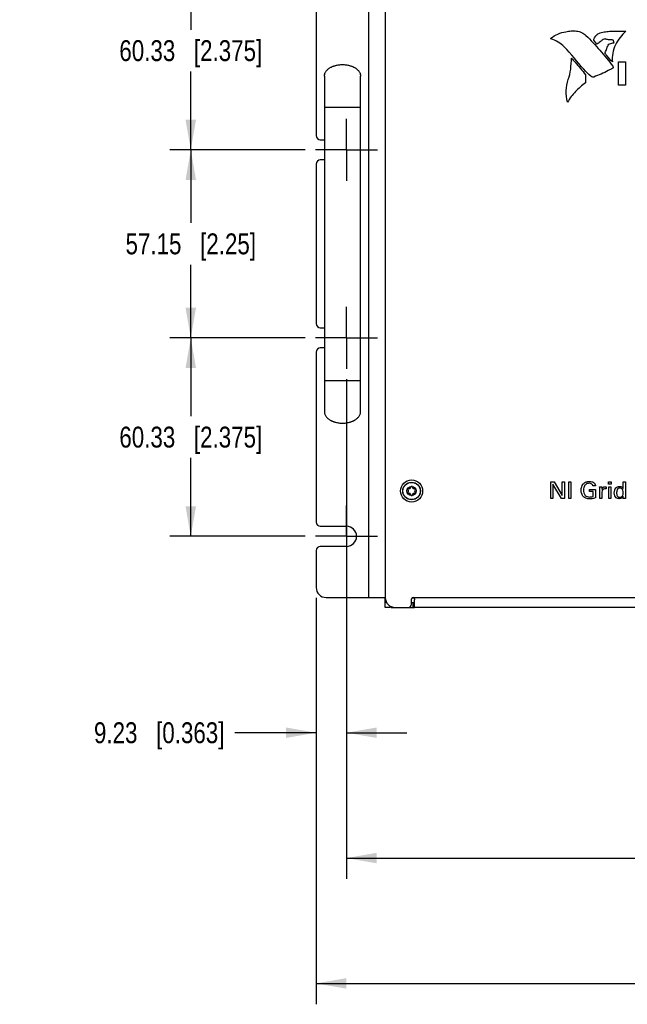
# Model space of a CAD drawing. Header units: inches. Extents: x 0 to 34, y 0 to 22.
# Tile 113 of 127: x 11.4 to 15.1, y 12.9 to 18.8. Entities that reach past the tile are written whole.
import ezdxf

# ---------------------------------------------------------------- set-up
doc = ezdxf.new("R2010")
doc.units = ezdxf.units.IN
doc.header["$LTSCALE"] = 1.87
doc.header["$MEASUREMENT"] = 0
doc.linetypes.add('CENTER', pattern=[0.6, 0.375, -0.075, 0.075, -0.075])
doc.layers.get('0').update_dxf_attribs({"linetype": 'CONTINUOUS'})
doc.layers.add('02___PRT_ALL_AXES', color=7, linetype='CONTINUOUS')
doc.layers.add('DIMENSIONS', color=7, linetype='CONTINUOUS')
doc.styles.get("Standard").update_dxf_attribs({"font": 'txt', "width": 0.8})
doc.dimstyles.new('DIMSTYLE_1', dxfattribs={"dimtxt": 0.125, "dimasz": 0.18, "dimexe": 0.125, "dimexo": 0.0625, "dimgap": 0.0625, "dimtad": 0, "dimtih": 1, "dimtoh": 1, "dimlfac": 2, "dimzin": 4, "dimdsep": 46, "dimtxsty": 'STANDARD', "dimblk": '_FILLED', "dimblk1": '_FILLED', "dimblk2": '_FILLED', "dimcen": 0.09, "dimadec": 0, "dimazin": 0, "dimtfac": 1, "dimtofl": 0, "dimtmove": 0, "dimatfit": 3, "dimldrblk": '_FILLED', "dimfxl": 1, "dimtolj": 1, "dimtzin": 4, "dimarcsym": 0})
doc.dimstyles.new('DIMSTYLE_2', dxfattribs={"dimtxt": 0.125, "dimasz": 0.18, "dimexe": 0.125, "dimexo": 0.0625, "dimgap": 0.0625, "dimtad": 0, "dimtih": 1, "dimtoh": 1, "dimlfac": 2, "dimzin": 4, "dimdsep": 46, "dimtxsty": 'STANDARD', "dimblk": '_FILLED', "dimblk1": '_FILLED', "dimblk2": '_FILLED', "dimcen": 0.09, "dimadec": 0, "dimazin": 0, "dimtp": 0.001, "dimtm": 0.001, "dimtfac": 1, "dimtofl": 0, "dimtmove": 0, "dimatfit": 3, "dimldrblk": '_FILLED', "dimfxl": 1, "dimtolj": 1, "dimtzin": 4, "dimarcsym": 0})

# ---------------------------------------------------------------- blocks, each defined once
blk = doc.blocks.new('_FILLED')
at = {"color": 0, "linetype": 'BYBLOCK'}
blk.add_solid([(0, 0), (-1, 0.174), (-1, -0.174)], dxfattribs=at)
blk = doc.blocks.new('*D0')
at = {"layer": 'DIMENSIONS', "color": 2, "linetype": 'CONTINUOUS'}
for p, q in [((13.1432, 18.0398), (12.3339, 18.0398)), ((12.4589, 18.0398), (12.4589, 17.6023)), ((12.4589, 16.9148), (12.4589, 17.3523)), ((13.1432, 16.9148), (12.3339, 16.9148))]:
    blk.add_line(p, q, dxfattribs=at)
at = {"layer": 'DIMENSIONS', "color": 2, "linetype": 'CONTINUOUS', "xscale": 0.18, "yscale": 0.18, "zscale": 0.18}
for p, rotation in [((12.4589, 18.0398), 90), ((12.4589, 16.9148), 270)]:
    blk.add_blockref('_FILLED', p, dxfattribs=dict(at, rotation=rotation))
at = {"layer": 'DIMENSIONS', "color": 2, "linetype": 'CONTINUOUS', "insert": (12.4589, 17.5398), "char_height": 0.125, "width": 1.225, "attachment_point": 2, "line_spacing_factor": 0.9}
blk.add_mtext('57.15{\\Ftxt.shx;\\W1.000000;\\H0.125000; }[2.25]', dxfattribs=at)
blk = doc.blocks.new('*D1')
at = {"layer": 'DIMENSIONS', "color": 2, "linetype": 'CONTINUOUS'}
for p, q in [((13.3907, 16.6673), (13.3907, 13.6771)), ((22.5157, 16.6673), (22.5157, 13.6771)), ((13.3907, 13.8021), (17.1782, 13.8021)), ((22.5157, 13.8021), (18.7282, 13.8021))]:
    blk.add_line(p, q, dxfattribs=at)
at = {"layer": 'DIMENSIONS', "color": 2, "linetype": 'CONTINUOUS', "xscale": 0.18, "yscale": 0.18, "zscale": 0.18, "rotation": 180}
blk.add_blockref('_FILLED', (13.3907, 13.8021), dxfattribs=at)
at = {"layer": 'DIMENSIONS', "color": 2, "linetype": 'CONTINUOUS', "xscale": 0.18, "yscale": 0.18, "zscale": 0.18}
blk.add_blockref('_FILLED', (22.5157, 13.8021), dxfattribs=at)
at = {"layer": 'DIMENSIONS', "color": 2, "linetype": 'CONTINUOUS', "insert": (17.9532, 13.8646), "char_height": 0.125, "width": 1.425, "attachment_point": 2, "line_spacing_factor": 0.9}
blk.add_mtext('463.55{\\Ftxt.shx;\\W1.000000;\\H0.125000; }[18.25]', dxfattribs=at)
blk = doc.blocks.new('*D2')
at = {"layer": 'DIMENSIONS', "color": 2, "linetype": 'CONTINUOUS'}
for p, q in [((13.2089, 15.3587), (13.2089, 12.9271)), ((22.6974, 15.3587), (22.6974, 12.9271)), ((13.2089, 13.0521), (17.0282, 13.0521)), ((22.6974, 13.0521), (18.8782, 13.0521))]:
    blk.add_line(p, q, dxfattribs=at)
at = {"layer": 'DIMENSIONS', "color": 2, "linetype": 'CONTINUOUS', "xscale": 0.18, "yscale": 0.18, "zscale": 0.18, "rotation": 180}
blk.add_blockref('_FILLED', (13.2089, 13.0521), dxfattribs=at)
at = {"layer": 'DIMENSIONS', "color": 2, "linetype": 'CONTINUOUS', "xscale": 0.18, "yscale": 0.18, "zscale": 0.18}
blk.add_blockref('_FILLED', (22.6974, 13.0521), dxfattribs=at)
at = {"layer": 'DIMENSIONS', "color": 2, "linetype": 'CONTINUOUS', "insert": (17.9532, 13.1146), "char_height": 0.125, "width": 1.725, "attachment_point": 2, "line_spacing_factor": 0.9}
blk.add_mtext('(482.01{\\Ftxt.shx;\\W1.000000;\\H0.125000; }[18.977])', dxfattribs=at)
blk = doc.blocks.new('*D3')
at = {"layer": 'DIMENSIONS', "color": 2, "linetype": 'CONTINUOUS'}
for p, q in [((13.3907, 15.4798), (13.3907, 14.4271)), ((13.2089, 15.3587), (13.2089, 14.4271)), ((13.2089, 14.5521), (12.7227, 14.5521)), ((13.3907, 14.5521), (13.7507, 14.5521))]:
    blk.add_line(p, q, dxfattribs=at)
at = {"layer": 'DIMENSIONS', "color": 2, "linetype": 'CONTINUOUS', "xscale": 0.18, "yscale": 0.18, "zscale": 0.18}
blk.add_blockref('_FILLED', (13.2089, 14.5521), dxfattribs=at)
at = {"layer": 'DIMENSIONS', "color": 2, "linetype": 'CONTINUOUS', "xscale": 0.18, "yscale": 0.18, "zscale": 0.18, "rotation": 180}
blk.add_blockref('_FILLED', (13.3907, 14.5521), dxfattribs=at)
at = {"layer": 'DIMENSIONS', "color": 2, "linetype": 'CONTINUOUS', "insert": (12.6602, 14.6146), "char_height": 0.125, "width": 1.225, "attachment_point": 3, "line_spacing_factor": 0.9}
blk.add_mtext('9.23{\\Ftxt.shx;\\W1.000000;\\H0.125000; }[0.363]', dxfattribs=at)
blk = doc.blocks.new('*D13')
at = {"layer": 'DIMENSIONS', "color": 2, "linetype": 'CONTINUOUS'}
for p, q in [((13.1432, 19.2273), (12.3339, 19.2273)), ((12.4589, 19.2273), (12.4589, 18.7585)), ((12.4589, 18.0398), (12.4589, 18.5085)), ((13.1432, 18.0398), (12.3339, 18.0398))]:
    blk.add_line(p, q, dxfattribs=at)
at = {"layer": 'DIMENSIONS', "color": 2, "linetype": 'CONTINUOUS', "xscale": 0.18, "yscale": 0.18, "zscale": 0.18}
for p, rotation in [((12.4589, 19.2273), 90), ((12.4589, 18.0398), 270)]:
    blk.add_blockref('_FILLED', p, dxfattribs=dict(at, rotation=rotation))
at = {"layer": 'DIMENSIONS', "color": 2, "linetype": 'CONTINUOUS', "insert": (12.4589, 18.696), "char_height": 0.125, "width": 1.325, "attachment_point": 2, "line_spacing_factor": 0.9}
blk.add_mtext('60.33{\\Ftxt.shx;\\W1.000000;\\H0.125000; }[2.375]', dxfattribs=at)
blk = doc.blocks.new('*D14')
at = {"layer": 'DIMENSIONS', "color": 2, "linetype": 'CONTINUOUS'}
for p, q in [((13.1432, 16.9148), (12.3339, 16.9148)), ((12.4589, 16.9148), (12.4589, 16.446)), ((12.4589, 15.7273), (12.4589, 16.196)), ((13.1432, 15.7273), (12.3339, 15.7273))]:
    blk.add_line(p, q, dxfattribs=at)
at = {"layer": 'DIMENSIONS', "color": 2, "linetype": 'CONTINUOUS', "xscale": 0.18, "yscale": 0.18, "zscale": 0.18}
for p, rotation in [((12.4589, 16.9148), 90), ((12.4589, 15.7273), 270)]:
    blk.add_blockref('_FILLED', p, dxfattribs=dict(at, rotation=rotation))
at = {"layer": 'DIMENSIONS', "color": 2, "linetype": 'CONTINUOUS', "insert": (12.4589, 16.3835), "char_height": 0.125, "width": 1.325, "attachment_point": 2, "line_spacing_factor": 0.9}
blk.add_mtext('60.33{\\Ftxt.shx;\\W1.000000;\\H0.125000; }[2.375]', dxfattribs=at)

msp = doc.modelspace()

# ---------------------------------------------------------------- linework, layer by layer
at = {"color": 7, "linetype": 'CONTINUOUS'}
for p, q in [((13.52402, 15.36115), (13.52402, 19.59344)), ((13.20895, 19.1423), (13.20895, 18.1248)), ((13.25822, 18.48123), (13.25822, 16.47336)), ((13.47475, 16.47336), (13.47475, 18.48123)), ((13.25822, 18.29422), (13.47475, 18.29422)), ((13.23395, 18.0998), (13.25822, 18.0998)), ((13.25822, 17.9798), (13.23395, 17.9798)), ((13.20895, 17.9548), (13.20895, 16.9998)), ((13.23395, 16.9748), (13.25822, 16.9748)), ((13.25822, 16.8548), (13.23395, 16.8548)), ((13.20895, 16.8298), (13.20895, 15.8123)), ((13.25822, 16.66037), (13.47475, 16.66037)), ((13.23395, 15.7873), (13.39065, 15.7873)), ((13.20895, 15.6423), (13.20895, 15.42115)), ((13.39065, 15.6673), (13.23395, 15.6673)), ((13.26895, 15.36115), (13.62245, 15.36115)), ((13.62245, 15.3021), (13.62245, 15.36115)), ((13.62245, 15.34147), (13.62583, 15.34147)), ((13.63036, 15.33163), (13.62245, 15.33163)), ((13.78977, 15.3021), (13.78977, 15.33163)), ((13.65197, 15.3021), (13.62245, 15.3021)), ((13.65689, 15.3021), (13.65689, 15.30748)), ((13.65689, 15.3021), (13.6815, 15.3021)), ((13.76029, 15.3021), (13.79769, 15.3021)), ((13.77008, 15.3021), (13.77008, 15.30471))]:
    msp.add_line(p, q, dxfattribs=at)
at = {"color": 3, "linetype": 'CONTINUOUS'}
for p, q in [((13.62245, 19.59344), (13.62245, 15.36115)), ((13.77998, 15.32178), (13.77998, 15.3523)), ((13.77998, 15.33163), (13.79769, 15.33163)), ((13.78884, 15.36115), (22.11747, 15.36115)), ((13.79769, 15.3021), (13.79769, 15.34783)), ((13.65197, 15.31001), (13.65197, 15.3021)), ((13.6815, 15.3021), (13.76029, 15.3021)), ((22.10862, 15.3021), (13.79769, 15.3021))]:
    msp.add_line(p, q, dxfattribs=at)
at = {"color": 40, "linetype": 'CONTINUOUS'}
for p, q in [((14.8884, 18.67306), (14.8698, 18.69514)), ((15.01841, 18.42616), (15.01841, 18.56625)), ((15.01841, 18.56625), (15.06064, 18.56625)), ((15.06064, 18.56625), (15.06064, 18.42616)), ((14.82102, 18.48958), (14.82035, 18.44017)), ((15.06064, 18.42616), (15.01841, 18.42616)), ((14.61278, 15.95368), (14.61278, 16.05398)), ((14.61278, 16.05398), (14.63209, 16.05398)), ((14.6764, 15.95368), (14.62542, 16.03883)), ((14.62542, 16.03883), (14.62542, 15.95368)), ((14.63209, 16.05398), (14.6814, 15.97105)), ((14.6814, 15.97105), (14.6814, 16.05398)), ((14.6814, 16.05398), (14.69419, 16.05398)), ((14.69419, 16.05398), (14.69419, 15.95368)), ((14.71986, 15.95368), (14.71986, 16.05398)), ((14.71986, 16.05398), (14.73375, 16.05398)), ((14.73375, 16.05398), (14.73375, 15.95368)), ((14.88016, 16.02898), (14.86502, 16.02898)), ((14.95792, 16.03939), (14.95792, 16.0537)), ((14.95792, 16.0537), (14.97361, 16.0537)), ((14.97361, 16.03939), (14.95792, 16.03939)), ((14.97361, 16.0537), (14.97361, 16.03939)), ((15.04612, 16.01397), (15.04612, 16.05384)), ((15.04612, 16.05384), (15.05918, 16.05384)), ((15.05918, 16.05384), (15.05918, 15.96479)), ((14.84376, 15.99549), (14.84376, 16.00702)), ((14.84376, 16.00702), (14.88057, 16.00702)), ((14.86668, 15.99549), (14.84376, 15.99549)), ((14.86668, 15.96576), (14.86668, 15.99549)), ((14.88057, 16.00702), (14.88057, 15.95757)), ((14.90514, 16.02341), (14.91833, 16.02341)), ((14.90584, 15.95368), (14.90584, 16.00925)), ((14.91833, 16.02341), (14.91861, 16.00994)), ((14.91903, 15.99077), (14.91903, 15.95368)), ((14.94182, 16.01174), (14.93807, 16.01189)), ((14.94431, 16.01119), (14.94182, 16.01174)), ((14.94431, 16.02397), (14.94431, 16.01119)), ((14.95931, 15.95368), (14.95931, 16.02341)), ((14.95931, 16.02341), (14.97236, 16.02341)), ((14.97236, 16.02341), (14.97236, 15.95368)), ((14.62542, 15.95368), (14.61278, 15.95368)), ((14.69419, 15.95368), (14.6764, 15.95368)), ((14.73375, 15.95368), (14.71986, 15.95368)), ((14.91903, 15.95368), (14.90584, 15.95368)), ((14.97236, 15.95368), (14.95931, 15.95368)), ((15.04667, 15.95368), (15.0464, 15.96479)), ((15.05974, 15.95368), (15.04667, 15.95368)), ((15.05918, 15.96479), (15.05974, 15.95368))]:
    msp.add_line(p, q, dxfattribs=at)
at = {"color": 7, "linetype": 'CONTINUOUS'}
for radius in [0.05266, 0.05167, 0.02776]:
    msp.add_circle((13.77993, 15.99861), radius, dxfattribs=at)
for centre, radius, start, end in [((13.30341, 18.48077), 0.04523, 165.316901, 169.374841), ((13.42926, 18.4807), 0.04554, 10.638961, 14.669297), ((13.23395, 18.1248), 0.025, 180, 270), ((13.23395, 17.9548), 0.025, 90, 180), ((13.23395, 16.9998), 0.025, 180, 270), ((13.23395, 16.8298), 0.025, 90, 180), ((13.30341, 16.47382), 0.04523, 190.625159, 194.683099), ((13.42926, 16.47389), 0.04554, 345.330703, 349.361039), ((13.77993, 16.02174), 0.00453, 1.630348, 178.369652), ((13.7599, 16.01018), 0.00453, 61.630348, 238.369652), ((13.7599, 15.98705), 0.00453, 121.630348, 298.369652), ((13.75277, 15.99861), 0.00906, 301.630348, 58.369652), ((13.76635, 16.02213), 0.00906, 241.630348, 358.369652), ((13.76635, 15.9751), 0.00906, 1.630348, 118.369652), ((13.77993, 15.97548), 0.00453, 181.630348, 358.369652), ((13.7935, 16.02213), 0.00906, 181.630348, 298.369652), ((13.7935, 15.9751), 0.00906, 61.630348, 178.369652), ((13.79996, 16.01018), 0.00453, 301.630348, 118.369652), ((13.79996, 15.98705), 0.00453, 241.630348, 58.369652), ((13.80708, 15.99861), 0.00906, 121.630348, 238.369652), ((13.23395, 15.8123), 0.025, 180, 270), ((13.23395, 15.6423), 0.025, 90, 180), ((13.26895, 15.42115), 0.06, 180, 270)]:
    msp.add_arc(centre, radius, start, end, dxfattribs=at)
at = {"color": 3, "linetype": 'CONTINUOUS'}
for centre, radius, start, end in [((13.6815, 15.36115), 0.05906, 180, 270), ((13.76029, 15.32178), 0.01969, 270, 360), ((13.78884, 15.3523), 0.00886, 90, 180)]:
    msp.add_arc(centre, radius, start, end, dxfattribs=at)
at = {"color": 40, "linetype": 'CONTINUOUS'}
for points, knots in [([(14.61256, 18.70793), (14.62617, 18.71721), (14.65456, 18.73413), (14.6863, 18.74402), (14.70241, 18.74696)], [0, 0, 0, 0, 0.5016434, 1, 1, 1, 1]), ([(14.70241, 18.74696), (14.71309, 18.74891), (14.73447, 18.75186), (14.76651, 18.75149), (14.7975, 18.74378), (14.81536, 18.73197), (14.82294, 18.72466)], [0, 0, 0, 0, 0.2562551, 0.5078218, 0.7517696, 1, 1, 1, 1]), ([(14.8698, 18.69514), (14.87039, 18.70532), (14.88009, 18.72507), (14.89809, 18.7365), (14.90778, 18.73925)], [0, 0, 0, 0, 0.5030791, 1, 1, 1, 1]), ([(14.90778, 18.73925), (14.91833, 18.74224), (14.93934, 18.74721), (14.97361, 18.75027), (15.01459, 18.75056), (15.04502, 18.75057), (15.06263, 18.75072)], [0, 0, 0, 0, 0.2111462, 0.4142615, 0.66083, 1, 1, 1, 1]), ([(15.06263, 18.75072), (15.04981, 18.73924), (15.02606, 18.71342), (14.99836, 18.66869), (14.98108, 18.61882), (14.97943, 18.5835), (14.98164, 18.56644)], [0, 0, 0, 0, 0.247813, 0.5013674, 0.7522849, 1, 1, 1, 1]), ([(14.61407, 18.70324), (14.61308, 18.70355), (14.61152, 18.70509), (14.61187, 18.70746), (14.61256, 18.70793)], [0, 0, 0, 0, 0.5584803, 1, 1, 1, 1]), ([(14.69283, 18.65642), (14.68188, 18.66721), (14.65725, 18.68622), (14.62877, 18.69867), (14.61407, 18.70324)], [0, 0, 0, 0, 0.4997032, 1, 1, 1, 1]), ([(14.82294, 18.72466), (14.85227, 18.69641), (14.90773, 18.63606), (14.95873, 18.5721), (14.98433, 18.53999)], [0, 0, 0, 0, 0.4978836, 1, 1, 1, 1]), ([(14.92574, 18.69945), (14.91896, 18.69599), (14.90804, 18.68517), (14.8957, 18.67532), (14.8884, 18.67306)], [0, 0, 0, 0, 0.4991838, 1, 1, 1, 1]), ([(14.94149, 18.70246), (14.9402, 18.70296), (14.93464, 18.70382), (14.92938, 18.70131), (14.92574, 18.69945)], [0, 0, 0, 0, 0.2525107, 1, 1, 1, 1]), ([(14.98423, 18.69679), (14.9776, 18.69859), (14.96701, 18.69846), (14.95263, 18.69908), (14.94523, 18.70101), (14.94149, 18.70246)], [0, 0, 0, 0, 0.4763783, 0.7218886, 1, 1, 1, 1]), ([(14.95099, 18.65407), (14.95219, 18.65861), (14.95554, 18.66688), (14.96538, 18.67555), (14.97758, 18.67916), (14.98613, 18.67943), (14.99063, 18.6793)], [0, 0, 0, 0, 0.2737102, 0.5039244, 0.7381316, 1, 1, 1, 1]), ([(14.99063, 18.6793), (14.99088, 18.67929), (14.99108, 18.68054), (14.99097, 18.68198), (14.99064, 18.68464), (14.98973, 18.68856), (14.98826, 18.69298), (14.98577, 18.69638), (14.98423, 18.69679)], [0, 0, 0, 0, 0.0392521, 0.133126, 0.2686883, 0.4288765, 0.7553073, 1, 1, 1, 1]), ([(14.85169, 18.47973), (14.83691, 18.49316), (14.7817, 18.55017), (14.73505, 18.61482), (14.69283, 18.65642)], [0, 0, 0, 0, 0.2519751, 1, 1, 1, 1]), ([(14.93593, 18.61897), (14.93738, 18.62179), (14.94324, 18.63308), (14.94855, 18.64481), (14.95099, 18.65407)], [0, 0, 0, 0, 0.2481754, 1, 1, 1, 1]), ([(14.98164, 18.56644), (14.96814, 18.57747), (14.95461, 18.59685), (14.93987, 18.61474), (14.93593, 18.61897)], [0, 0, 0, 0, 0.7510279, 1, 1, 1, 1]), ([(14.71691, 18.4605), (14.72416, 18.48079), (14.73354, 18.52321), (14.73589, 18.56622), (14.73687, 18.58769)], [0, 0, 0, 0, 0.5007281, 1, 1, 1, 1]), ([(14.73687, 18.58769), (14.74388, 18.57961), (14.77223, 18.54717), (14.80064, 18.51475), (14.82102, 18.48958)], [0, 0, 0, 0, 0.2483663, 1, 1, 1, 1]), ([(14.98442, 18.52924), (14.97517, 18.52396), (14.93819, 18.50375), (14.89955, 18.48656), (14.87, 18.47568)], [0, 0, 0, 0, 0.2527952, 1, 1, 1, 1]), ([(14.98433, 18.53999), (14.98562, 18.53838), (14.98599, 18.53494), (14.98569, 18.53138), (14.98501, 18.52957), (14.98442, 18.52924)], [0, 0, 0, 0, 0.5473517, 0.8193877, 1, 1, 1, 1]), ([(14.71258, 18.32535), (14.70737, 18.34757), (14.70169, 18.39324), (14.70927, 18.43911), (14.71691, 18.4605)], [0, 0, 0, 0, 0.5012581, 1, 1, 1, 1]), ([(14.87, 18.47568), (14.86842, 18.47509), (14.86199, 18.47411), (14.85519, 18.47654), (14.85169, 18.47973)], [0, 0, 0, 0, 0.2623824, 1, 1, 1, 1]), ([(14.82035, 18.44017), (14.79883, 18.42486), (14.75855, 18.3902), (14.72619, 18.34793), (14.71258, 18.32535)], [0, 0, 0, 0, 0.5004294, 1, 1, 1, 1]), ([(14.79445, 16.00216), (14.79445, 16.00965), (14.79639, 16.02211), (14.80413, 16.03819), (14.81155, 16.04558), (14.81598, 16.04856)], [0, 0, 0, 0, 0.4236538, 0.6980825, 1, 1, 1, 1]), ([(14.81973, 16.0362), (14.81563, 16.03165), (14.81028, 16.0209), (14.80903, 16.00934), (14.80903, 16.00396)], [0, 0, 0, 0, 0.5322616, 1, 1, 1, 1]), ([(14.81598, 16.04856), (14.81839, 16.05019), (14.82722, 16.05446), (14.83712, 16.05565), (14.8439, 16.05565)], [0, 0, 0, 0, 0.3006878, 1, 1, 1, 1]), ([(14.84237, 16.04467), (14.83802, 16.04467), (14.82965, 16.04375), (14.82232, 16.03912), (14.81973, 16.0362)], [0, 0, 0, 0, 0.5267979, 1, 1, 1, 1]), ([(14.86502, 16.02898), (14.86465, 16.0312), (14.86317, 16.03558), (14.85621, 16.04313), (14.84785, 16.04467), (14.84237, 16.04467)], [0, 0, 0, 0, 0.2261943, 0.4504206, 1, 1, 1, 1]), ([(14.8439, 16.05565), (14.84866, 16.05565), (14.85946, 16.05478), (14.86931, 16.04918), (14.87349, 16.04495)], [0, 0, 0, 0, 0.444322, 1, 1, 1, 1]), ([(14.87349, 16.04495), (14.87589, 16.04243), (14.87928, 16.03728), (14.87999, 16.03137), (14.88016, 16.02898)], [0, 0, 0, 0, 0.5915544, 1, 1, 1, 1]), ([(14.99292, 15.98771), (14.99292, 15.99349), (14.99416, 16.00401), (15.00142, 16.017), (15.01224, 16.02436), (15.02044, 16.02578), (15.02445, 16.02578)], [0, 0, 0, 0, 0.3134031, 0.5619662, 0.7822444, 1, 1, 1, 1]), ([(15.02445, 16.02578), (15.02997, 16.02578), (15.0392, 16.0236), (15.04461, 16.0166), (15.04612, 16.01397)], [0, 0, 0, 0, 0.6449357, 1, 1, 1, 1]), ([(14.80847, 15.96396), (14.80367, 15.96884), (14.79639, 15.98122), (14.79445, 15.99519), (14.79445, 16.00216)], [0, 0, 0, 0, 0.4954721, 1, 1, 1, 1]), ([(14.80903, 16.00396), (14.80903, 15.99871), (14.81025, 15.98767), (14.81445, 15.97689), (14.8182, 15.97242)], [0, 0, 0, 0, 0.4739541, 1, 1, 1, 1]), ([(14.8182, 15.97242), (14.82134, 15.96883), (14.83014, 15.96356), (14.83995, 15.96256), (14.84488, 15.96256)], [0, 0, 0, 0, 0.4916984, 1, 1, 1, 1]), ([(14.91861, 16.00994), (14.91918, 16.01213), (14.92095, 16.01609), (14.92659, 16.02142), (14.93192, 16.02321), (14.93529, 16.02369)], [0, 0, 0, 0, 0.2956394, 0.5530742, 1, 1, 1, 1]), ([(14.93807, 16.01189), (14.93486, 16.01189), (14.92903, 16.01131), (14.91989, 16.00447), (14.91903, 15.99593), (14.91903, 15.99077)], [0, 0, 0, 0, 0.2964419, 0.5223924, 1, 1, 1, 1]), ([(14.93529, 16.02369), (14.9362, 16.02382), (14.9392, 16.02416), (14.94222, 16.02411), (14.94431, 16.02397)], [0, 0, 0, 0, 0.3045271, 1, 1, 1, 1]), ([(15.02292, 15.95229), (15.01642, 15.95229), (15.00485, 15.95591), (14.99433, 15.9704), (14.99292, 15.98146), (14.99292, 15.98771)], [0, 0, 0, 0, 0.3773498, 0.6378467, 1, 1, 1, 1]), ([(15.02598, 16.01605), (15.02209, 16.01605), (15.01431, 16.01374), (15.00872, 16.00418), (15.00702, 15.99559), (15.00681, 15.99025), (15.00681, 15.98813)], [0, 0, 0, 0, 0.3084681, 0.578327, 0.8319929, 1, 1, 1, 1]), ([(15.00681, 15.98813), (15.00681, 15.98499), (15.00721, 15.97883), (15.00971, 15.97003), (15.01611, 15.96273), (15.02264, 15.96146), (15.02598, 15.96146)], [0, 0, 0, 0, 0.2539538, 0.4980629, 0.729276, 1, 1, 1, 1]), ([(15.04126, 16.00897), (15.0397, 16.011), (15.03507, 16.01478), (15.02918, 16.01605), (15.02598, 16.01605)], [0, 0, 0, 0, 0.4442492, 1, 1, 1, 1]), ([(15.02598, 15.96146), (15.03012, 15.96146), (15.03824, 15.96351), (15.0445, 15.97307), (15.04633, 15.98184), (15.04654, 15.98729), (15.04654, 15.98952)], [0, 0, 0, 0, 0.3175702, 0.5824631, 0.8293057, 1, 1, 1, 1]), ([(15.04654, 15.98952), (15.04654, 15.99179), (15.04623, 15.99854), (15.04403, 16.0054), (15.04126, 16.00897)], [0, 0, 0, 0, 0.3339728, 1, 1, 1, 1]), ([(14.84488, 15.95145), (14.83729, 15.95145), (14.8239, 15.95284), (14.81234, 15.96002), (14.80847, 15.96396)], [0, 0, 0, 0, 0.578747, 1, 1, 1, 1]), ([(14.84488, 15.96256), (14.84747, 15.96256), (14.85484, 15.96287), (14.86211, 15.96438), (14.86668, 15.96576)], [0, 0, 0, 0, 0.3516569, 1, 1, 1, 1]), ([(14.88057, 15.95757), (14.87871, 15.95695), (14.8672, 15.95325), (14.855, 15.95145), (14.84488, 15.95145)], [0, 0, 0, 0, 0.1629314, 1, 1, 1, 1]), ([(15.04015, 15.95743), (15.03875, 15.95648), (15.03343, 15.95358), (15.02728, 15.95229), (15.02292, 15.95229)], [0, 0, 0, 0, 0.2789161, 1, 1, 1, 1]), ([(15.0464, 15.96479), (15.04609, 15.96425), (15.04453, 15.96143), (15.04229, 15.95892), (15.04015, 15.95743)], [0, 0, 0, 0, 0.1928969, 1, 1, 1, 1])]:
    msp.add_open_spline(points, degree=3, knots=knots, dxfattribs=at)
at = {"color": 7, "linetype": 'CONTINUOUS'}
for points, knots in [([(13.25822, 18.48123), (13.25822, 18.48349), (13.25859, 18.48804), (13.26022, 18.49476), (13.26287, 18.50135), (13.2665, 18.50774), (13.27106, 18.51387), (13.2785, 18.5218), (13.28756, 18.52877), (13.29785, 18.53464), (13.30943, 18.54004), (13.32528, 18.54532), (13.34549, 18.54922), (13.35944, 18.55013), (13.36648, 18.55013)], [0, 0, 0, 0, 0.0480558, 0.096862, 0.1470259, 0.1990104, 0.2531537, 0.3096955, 0.4304435, 0.4949678, 0.5620753, 0.7027841, 0.8498313, 1, 1, 1, 1]), ([(13.2927, 18.53165), (13.29674, 18.53403), (13.30538, 18.53836), (13.31928, 18.54342), (13.33418, 18.54717), (13.34449, 18.54873), (13.34973, 18.54927)], [0, 0, 0, 0, 0.2340779, 0.4806942, 0.7370646, 1, 1, 1, 1]), ([(13.36648, 18.55013), (13.37353, 18.55013), (13.38748, 18.54922), (13.40769, 18.54532), (13.42353, 18.54004), (13.43512, 18.53464), (13.44541, 18.52877), (13.45446, 18.5218), (13.4619, 18.51387), (13.46647, 18.50774), (13.4701, 18.50135), (13.47275, 18.49476), (13.47438, 18.48804), (13.47475, 18.48349), (13.47475, 18.48123)], [0, 0, 0, 0, 0.1501687, 0.2972159, 0.4379247, 0.5050322, 0.5695565, 0.6903045, 0.7468463, 0.8009896, 0.8529741, 0.903138, 0.9519442, 1, 1, 1, 1]), ([(13.38324, 18.54927), (13.38848, 18.54873), (13.39879, 18.54717), (13.41369, 18.54342), (13.42759, 18.53836), (13.43623, 18.53403), (13.44027, 18.53165)], [0, 0, 0, 0, 0.2629354, 0.5193058, 0.7659221, 1, 1, 1, 1]), ([(13.25822, 16.47336), (13.25822, 16.4711), (13.25859, 16.46656), (13.26022, 16.45983), (13.26287, 16.45324), (13.2665, 16.44685), (13.27106, 16.44072), (13.2785, 16.43279), (13.28756, 16.42582), (13.29785, 16.41995), (13.30943, 16.41455), (13.32528, 16.40927), (13.34549, 16.40537), (13.35944, 16.40446), (13.36648, 16.40446)], [0, 0, 0, 0, 0.0480558, 0.096862, 0.1470259, 0.1990104, 0.2531537, 0.3096955, 0.4304435, 0.4949678, 0.5620753, 0.7027841, 0.8498313, 1, 1, 1, 1]), ([(13.36648, 16.40446), (13.37353, 16.40446), (13.38748, 16.40537), (13.40769, 16.40927), (13.42353, 16.41455), (13.43512, 16.41995), (13.44541, 16.42582), (13.45446, 16.43279), (13.4619, 16.44072), (13.46647, 16.44685), (13.4701, 16.45324), (13.47275, 16.45983), (13.47438, 16.46656), (13.47475, 16.4711), (13.47475, 16.47336)], [0, 0, 0, 0, 0.1501687, 0.2972159, 0.4379247, 0.5050322, 0.5695565, 0.6903045, 0.7468463, 0.8009896, 0.8529741, 0.903138, 0.9519442, 1, 1, 1, 1]), ([(13.2927, 16.42294), (13.29674, 16.42056), (13.30538, 16.41623), (13.31928, 16.41117), (13.33418, 16.40742), (13.34449, 16.40586), (13.34973, 16.40532)], [0, 0, 0, 0, 0.2340779, 0.4806942, 0.7370646, 1, 1, 1, 1]), ([(13.38324, 16.40532), (13.38848, 16.40586), (13.39879, 16.40742), (13.41369, 16.41117), (13.42759, 16.41623), (13.43623, 16.42056), (13.44027, 16.42294)], [0, 0, 0, 0, 0.2629354, 0.5193058, 0.7659221, 1, 1, 1, 1])]:
    msp.add_open_spline(points, degree=3, knots=knots, dxfattribs=at)
at = {"color": 40, "linetype": 'CONTINUOUS'}
msp.add_open_spline([(14.90584, 16.00925), (14.90584, 16.01398), (14.90557, 16.01871), (14.90514, 16.02341)], degree=3, dxfattribs=at)
at = {"color": 3, "linetype": 'CONTINUOUS'}
msp.add_open_spline([(13.78884, 15.36115), (13.78957, 15.36115), (13.79105, 15.36086), (13.79361, 15.35934), (13.79589, 15.35634), (13.79737, 15.35219), (13.79769, 15.34928), (13.79769, 15.34783)], degree=3, knots=[0, 0, 0, 0, 0.1256773, 0.2515484, 0.5022242, 0.7524733, 1, 1, 1, 1], dxfattribs=at)
at = {"layer": '02___PRT_ALL_AXES', "color": 7, "linetype": 'CENTER'}
for p, q in [((13.39065, 18.0398), (13.39065, 18.2248)), ((13.39065, 18.0398), (13.20565, 18.0398)), ((13.39065, 18.0398), (13.39065, 17.8548)), ((13.39065, 18.0398), (13.57565, 18.0398)), ((13.39065, 16.9148), (13.39065, 17.0998)), ((13.39065, 16.9148), (13.20565, 16.9148)), ((13.39065, 16.9148), (13.39065, 16.7298)), ((13.39065, 16.9148), (13.57565, 16.9148)), ((13.39065, 15.7273), (13.39065, 15.9123)), ((13.39065, 15.7273), (13.20565, 15.7273)), ((13.39065, 15.7273), (13.39065, 15.5423)), ((13.39065, 15.7273), (13.57565, 15.7273))]:
    msp.add_line(p, q, dxfattribs=at)
at = {"layer": '02___PRT_ALL_AXES', "color": 3, "linetype": 'CONTINUOUS'}
msp.add_circle((13.77993, 15.99861), 0.06625, dxfattribs=at)
at = {"layer": '02___PRT_ALL_AXES', "color": 7, "linetype": 'CONTINUOUS'}
msp.add_arc((13.39065, 15.7273), 0.06, 270, 90, dxfattribs=at)

# ---------------------------------------------------------------- dimensions: what is measured, and where the dimension line sits
at = {"layer": 'DIMENSIONS', "color": 2, "linetype": 'CONTINUOUS'}
for base, p1, p2, angle, dimstyle, picture, middle in [((12.4589460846, 19.227295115), (13.205654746, 18.039795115), (13.205654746, 19.227295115), 90, 'DIMSTYLE_2', '*D13', (12.4589460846, 18.633545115)), ((12.45895, 16.9148), (13.20565, 18.0398), (13.20565, 16.9148), 270, 'DIMSTYLE_1', '*D0', (12.45895, 17.4773)), ((12.4589460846, 15.727295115), (13.205654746, 16.914795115), (13.205654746, 15.727295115), 270, 'DIMSTYLE_2', '*D14', (12.4589460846, 16.321045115)), ((13.20895, 14.5521), (13.39065, 15.5423), (13.20895, 15.42115), 180, 'DIMSTYLE_1', '*D3', (12.04774, 14.5521))]:
    dim = msp.add_linear_dim(base=base, p1=p1, p2=p2, angle=angle, dimstyle=dimstyle, dxfattribs=at)
    dim.commit()
    dim.dimension.update_dxf_attribs({"geometry": picture, "text_midpoint": middle, "dimtype": 160})
dim = msp.add_linear_dim(base=(22.51565, 13.8021), p1=(13.39065, 16.7298), p2=(22.51565, 16.7298), dimstyle='DIMSTYLE_1', dxfattribs=at)
dim.commit()
dim.dimension.update_dxf_attribs({"geometry": '*D1', "text_midpoint": (17.95315, 13.8021), "dimtype": 160})
dim = msp.add_linear_dim(base=(22.69736, 13.0521), p1=(13.20895, 15.42115), p2=(22.69736, 15.42115), text='(<>)', dimstyle='DIMSTYLE_1', dxfattribs=at)
dim.commit()
dim.dimension.update_dxf_attribs({"geometry": '*D2', "text_midpoint": (17.95315, 13.0521), "dimtype": 160})

doc.saveas('drawing.dxf')
